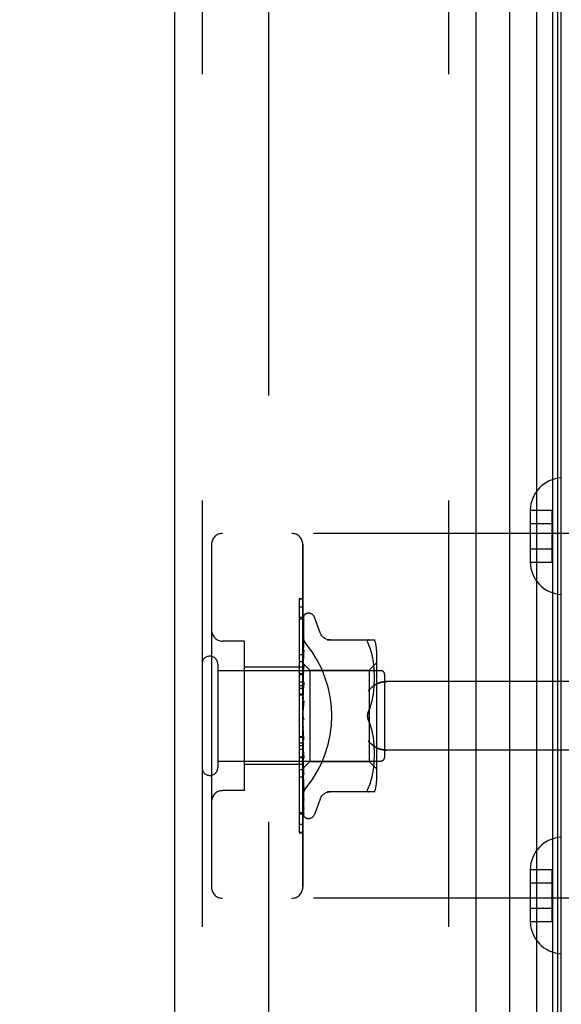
# Model space of a CAD drawing. Header units: inches. Extents: x 0 to 212, y 0 to 138.
# Tile 241 of 256: x 108.29 to 109.77, y 58.37 to 61.07. Entities that reach past the tile are written whole.
import ezdxf

# ---------------------------------------------------------------- set-up
doc = ezdxf.new("R2010")
doc.units = ezdxf.units.IN
doc.header["$LTSCALE"] = 11.6875
doc.header["$MEASUREMENT"] = 0
doc.linetypes.add('HIDDEN', pattern=[0.2, 0.1, -0.1])
doc.layers.get('0').update_dxf_attribs({"linetype": 'CONTINUOUS'})
for name, color, linetype in [('DEFAULT_2', 8, 'HIDDEN'), ('DIMENSIONS', 7, 'CONTINUOUS'), ('LEFTHAND_DOOR_ASSEMBLY', 7, 'CONTINUOUS'), ('RIGHTHAND_DOOR_ASSEMBLY', 7, 'CONTINUOUS')]:
    doc.layers.add(name, color=color, linetype=linetype)
doc.styles.get("Standard").update_dxf_attribs({"font": 'arial.ttf'})
doc.dimstyles.new('DIMSTYLE_1', dxfattribs={"dimtxt": 0.9375, "dimasz": 1.25, "dimexe": 0.09, "dimexo": 0.07, "dimgap": 0.0375, "dimtad": 0, "dimtih": 1, "dimtoh": 1, "dimzin": 4, "dimdsep": 46, "dimtxsty": 'Standard', "dimblk": '_FILLED', "dimblk1": '_FILLED', "dimblk2": '_FILLED', "dimcen": 0.09, "dimadec": 3, "dimazin": 1, "dimtfac": 1, "dimtdec": 3, "dimtofl": 0, "dimtmove": 0, "dimatfit": 3, "dimldrblk": '_FILLED', "dimfxl": 0, "dimtolj": 1, "dimtzin": 4, "dimarcsym": 0})

# ---------------------------------------------------------------- blocks, each defined once
blk = doc.blocks.new('_FILLED')
at = {"color": 0, "linetype": 'ByBlock'}
blk.add_solid([(0, 0), (-1, 0.2), (-1, -0.2)], dxfattribs=at)
blk = doc.blocks.new('*D12')
at = {"layer": 'DIMENSIONS', "color": 2, "linetype": 'Continuous'}
for p, q in [((109.0088, 97.5397), (104.7621, 97.5397)), ((105.8871, 97.5397), (105.8871, 68.4772)), ((105.8871, 37.5397), (105.8871, 66.6022)), ((109.0198, 37.5397), (104.7621, 37.5397))]:
    blk.add_line(p, q, dxfattribs=at)
at = {"layer": 'DIMENSIONS', "color": 2, "linetype": 'Continuous', "xscale": 1.25, "yscale": 1.25, "zscale": 1.25}
for p, rotation in [((105.8871, 97.5397), 90), ((105.8871, 37.5397), 270)]:
    blk.add_blockref('_FILLED', p, dxfattribs=dict(at, rotation=rotation))
at = {"layer": 'DIMENSIONS', "color": 2, "linetype": 'Continuous', "insert": (105.8871, 68.0084), "char_height": 0.9375, "width": 3.276022, "attachment_point": 2, "line_spacing_factor": 0.9}
blk.add_mtext('60.00', dxfattribs=at)

msp = doc.modelspace()

# ---------------------------------------------------------------- linework, layer by layer
at = {"layer": 'DEFAULT_2', "color": 8, "linetype": 'HIDDEN'}
msp.add_line((108.9673, 96.2741), (108.9673, 38.8052), dxfattribs=at)
at = {"layer": 'LEFTHAND_DOOR_ASSEMBLY', "color": 8, "linetype": 'HIDDEN'}
for p, q in [((108.7848, 97.1547), (108.7848, 37.9247)), ((109.4598, 97.1547), (109.4598, 37.9247)), ((110.2588, 59.6647), (108.8408, 59.6647)), ((108.8108, 59.6347), (108.8108, 58.6947)), ((109.0608, 58.6947), (109.0608, 59.6347)), ((109.0608, 59.4625), (109.0508, 59.4625)), ((109.0508, 59.4625), (109.0508, 59.0517)), ((109.0608, 59.434), (109.0508, 59.434)), ((108.9008, 59.3697), (108.8408, 59.3697)), ((108.9008, 58.9597), (108.9008, 59.3697)), ((109.0608, 59.3127), (109.0508, 59.3127)), ((109.0608, 59.2977), (108.9008, 59.2977)), ((109.0608, 59.2566), (109.0508, 59.2566)), ((110.2588, 59.2584), (109.2912, 59.2584)), ((109.0608, 59.2465), (109.0508, 59.2465)), ((109.0608, 59.2394), (109.0508, 59.2394)), ((109.0608, 59.2243), (109.0508, 59.2243)), ((109.0508, 59.108), (109.0608, 59.108)), ((110.2588, 59.0709), (109.2912, 59.0709)), ((109.0508, 59.0517), (109.0608, 59.0517)), ((109.0608, 59.0513), (109.0508, 59.0513)), ((109.0508, 59.0513), (109.0508, 58.844)), ((109.0608, 59.0497), (109.0508, 59.0497)), ((109.0608, 59.0317), (108.9008, 59.0317)), ((109.0608, 58.9963), (109.0508, 58.9963)), ((108.9008, 58.9597), (108.8408, 58.9597)), ((109.0508, 58.8994), (109.0608, 58.8994)), ((109.0608, 58.8449), (109.0508, 58.8449)), ((109.0508, 58.844), (109.0608, 58.844)), ((110.2588, 58.6647), (108.8408, 58.6647))]:
    msp.add_line(p, q, dxfattribs=at)
for points in [[(109.0696, 59.3627), (109.0691, 59.3632), (109.0687, 59.3638), (109.0682, 59.3645), (109.0678, 59.3651), (109.0673, 59.3657), (109.0669, 59.3664), (109.0665, 59.3671), (109.066, 59.3678), (109.0656, 59.3685), (109.0653, 59.3692), (109.0649, 59.3699), (109.0645, 59.3706), (109.0642, 59.3714), (109.0638, 59.3721), (109.0635, 59.3729), (109.0632, 59.3737), (109.0629, 59.3744), (109.0626, 59.3752), (109.0624, 59.376), (109.0622, 59.3768), (109.0619, 59.3776), (109.0617, 59.3783), (109.0616, 59.3791), (109.0614, 59.3799), (109.0613, 59.3807), (109.0611, 59.3815), (109.061, 59.3822), (109.061, 59.383), (109.0609, 59.3838), (109.0608, 59.3845), (109.0608, 59.3853), (109.0608, 59.386)], [(109.24, 59.2334), (109.2405, 59.234), (109.241, 59.2345), (109.2416, 59.2351), (109.2421, 59.2357), (109.2427, 59.2362), (109.2433, 59.2368), (109.2438, 59.2374), (109.2444, 59.238), (109.245, 59.2385), (109.2456, 59.2391), (109.2462, 59.2396), (109.2469, 59.2402), (109.2475, 59.2408), (109.2481, 59.2413), (109.2488, 59.2419), (109.2494, 59.2424), (109.2501, 59.243), (109.2507, 59.2435), (109.2514, 59.244), (109.252, 59.2445), (109.2527, 59.2451), (109.2533, 59.2456), (109.254, 59.2461), (109.2547, 59.2466), (109.2553, 59.2471), (109.256, 59.2475), (109.2567, 59.248), (109.2573, 59.2485), (109.258, 59.2489), (109.2586, 59.2494), (109.2593, 59.2498), (109.2599, 59.2502), (109.2606, 59.2506), (109.2612, 59.251)], [(109.2912, 59.2584), (109.29, 59.2584), (109.2887, 59.2584), (109.2874, 59.2583), (109.2861, 59.2582), (109.2849, 59.2582), (109.2837, 59.258), (109.2824, 59.2579), (109.2812, 59.2577), (109.2801, 59.2576), (109.2789, 59.2574), (109.2778, 59.2572), (109.2767, 59.2569), (109.2756, 59.2567), (109.2745, 59.2564), (109.2735, 59.2562), (109.2725, 59.2559), (109.2715, 59.2556), (109.2706, 59.2553), (109.2696, 59.255), (109.2687, 59.2547), (109.2679, 59.2543), (109.267, 59.254), (109.2662, 59.2536), (109.2654, 59.2533), (109.2647, 59.2529), (109.2639, 59.2526), (109.2632, 59.2522), (109.2625, 59.2518), (109.2619, 59.2514), (109.2612, 59.251)], [(109.2612, 59.0783), (109.2606, 59.0787), (109.2599, 59.0791), (109.2593, 59.0796), (109.2586, 59.08), (109.258, 59.0804), (109.2573, 59.0809), (109.2567, 59.0813), (109.256, 59.0818), (109.2553, 59.0823), (109.2547, 59.0828), (109.254, 59.0833), (109.2533, 59.0838), (109.2527, 59.0843), (109.252, 59.0848), (109.2514, 59.0853), (109.2507, 59.0858), (109.2501, 59.0864), (109.2494, 59.0869), (109.2488, 59.0875), (109.2481, 59.088), (109.2475, 59.0886), (109.2469, 59.0891), (109.2462, 59.0897), (109.2456, 59.0903), (109.245, 59.0908), (109.2444, 59.0914), (109.2438, 59.092), (109.2433, 59.0925), (109.2427, 59.0931), (109.2421, 59.0937), (109.2416, 59.0942), (109.241, 59.0948), (109.2405, 59.0954), (109.24, 59.0959)], [(109.2612, 59.0783), (109.2619, 59.0779), (109.2625, 59.0775), (109.2632, 59.0772), (109.2639, 59.0768), (109.2647, 59.0764), (109.2654, 59.0761), (109.2662, 59.0757), (109.267, 59.0754), (109.2679, 59.075), (109.2687, 59.0747), (109.2696, 59.0744), (109.2706, 59.074), (109.2715, 59.0737), (109.2725, 59.0735), (109.2735, 59.0732), (109.2745, 59.0729), (109.2756, 59.0726), (109.2767, 59.0724), (109.2778, 59.0722), (109.2789, 59.072), (109.2801, 59.0718), (109.2812, 59.0716), (109.2824, 59.0714), (109.2837, 59.0713), (109.2849, 59.0712), (109.2861, 59.0711), (109.2874, 59.071), (109.2887, 59.071), (109.29, 59.0709), (109.2912, 59.0709)], [(109.0608, 58.9433), (109.0608, 58.9441), (109.0608, 58.9448), (109.0609, 58.9456), (109.061, 58.9463), (109.061, 58.9471), (109.0611, 58.9479), (109.0613, 58.9486), (109.0614, 58.9494), (109.0616, 58.9502), (109.0617, 58.951), (109.0619, 58.9518), (109.0622, 58.9526), (109.0624, 58.9534), (109.0626, 58.9541), (109.0629, 58.9549), (109.0632, 58.9557), (109.0635, 58.9565), (109.0638, 58.9572), (109.0642, 58.958), (109.0645, 58.9587), (109.0649, 58.9594), (109.0653, 58.9602), (109.0656, 58.9609), (109.066, 58.9616), (109.0665, 58.9623), (109.0669, 58.963), (109.0673, 58.9636), (109.0678, 58.9643), (109.0682, 58.9649), (109.0687, 58.9655), (109.0691, 58.9661), (109.0696, 58.9667)]]:
    msp.add_lwpolyline(points, dxfattribs=at)
for centre, start, end in [((108.8408, 59.6347), 90, 180), ((109.0308, 59.6347), 0, 90), ((108.8408, 59.3997), 180, 270), ((108.8408, 58.9297), 90, 180), ((108.8408, 58.6947), 180, 270), ((109.0308, 58.6947), 270, 360)]:
    msp.add_arc(centre, 0.03, start, end, dxfattribs=at)
msp.add_ellipse((108.8278, 59.1647), major_axis=(0, 0.3125), ratio=1, start_param=-2.256904, end_param=-0.884689, dxfattribs=at)
at = {"layer": 'RIGHTHAND_DOOR_ASSEMBLY', "color": 7, "linetype": 'Continuous'}
for p, q in [((109.7021, 37.8743), (109.7021, 97.205)), ((109.6269, 97.1767), (109.6269, 37.9027)), ((109.7455, 97.1961), (109.7455, 37.8832)), ((109.7592, 97.1893), (109.7592, 37.89)), ((109.7679, 97.187), (109.7679, 37.8924))]:
    msp.add_line(p, q, dxfattribs=at)
at = {"layer": 'RIGHTHAND_DOOR_ASSEMBLY', "color": 3, "linetype": 'Continuous'}
for p, q in [((108.7098, 97.1547), (108.7098, 37.9247)), ((109.5348, 97.1547), (109.5348, 37.9247))]:
    msp.add_line(p, q, dxfattribs=at)
at = {"layer": 'RIGHTHAND_DOOR_ASSEMBLY', "color": 8, "linetype": 'HIDDEN'}
for p, q in [((108.7848, 97.1547), (108.7848, 37.9247)), ((109.4598, 97.1547), (109.4598, 37.9247)), ((109.6843, 59.7282), (109.7443, 59.7282)), ((109.6843, 59.7282), (109.6843, 59.7271)), ((109.6843, 59.7271), (109.6843, 59.5872)), ((109.7443, 59.5861), (109.7443, 59.7282)), ((109.6843, 59.6922), (109.7443, 59.6922)), ((110.2588, 59.6647), (108.8408, 59.6647)), ((108.8108, 59.6347), (108.8108, 58.6947)), ((109.0608, 59.6347), (109.0608, 58.6947)), ((109.6843, 59.6222), (109.7443, 59.6222)), ((109.6843, 59.5872), (109.6843, 59.5861)), ((109.6843, 59.5861), (109.7443, 59.5861)), ((109.0608, 59.4853), (109.0508, 59.4853)), ((109.0508, 59.4853), (109.0508, 59.278)), ((109.0608, 59.4844), (109.0508, 59.4844)), ((109.0773, 59.4459), (109.0765, 59.4459)), ((109.0608, 59.43), (109.0508, 59.43)), ((109.0616, 59.3075), (109.0634, 59.4363)), ((109.0616, 59.3075), (109.0634, 59.4357)), ((109.0616, 59.3024), (109.0634, 59.4271)), ((109.0616, 59.3022), (109.0634, 59.4253)), ((109.0634, 59.4262), (109.0628, 59.425)), ((109.1084, 59.3927), (109.093, 59.435)), ((109.0616, 59.2923), (109.0634, 59.4084)), ((109.0616, 59.292), (109.0634, 59.4055)), ((109.0634, 59.4084), (109.0635, 59.4088)), ((109.0634, 59.4055), (109.0635, 59.406)), ((108.9008, 59.3697), (108.8408, 59.3697)), ((108.9008, 58.9597), (108.9008, 59.3697)), ((109.0614, 59.3642), (109.0608, 59.3586)), ((109.0622, 59.3713), (109.0614, 59.3642)), ((109.0616, 59.2776), (109.0634, 59.3808)), ((109.0616, 59.2772), (109.0634, 59.3769)), ((109.0634, 59.3808), (109.0635, 59.3809)), ((109.0634, 59.3808), (109.0634, 59.3808)), ((109.0634, 59.3769), (109.0634, 59.377)), ((109.1281, 59.373), (109.2573, 59.373)), ((109.2419, 59.373), (109.2406, 59.3728)), ((109.2455, 59.35), (109.2419, 59.3584)), ((109.0508, 59.3331), (109.0608, 59.3331)), ((109.0627, 59.3382), (109.0614, 59.326)), ((109.0616, 59.2588), (109.0634, 59.3455)), ((109.0616, 59.2583), (109.0634, 59.3407)), ((109.0634, 59.3453), (109.0627, 59.3382)), ((109.0634, 59.3455), (109.0634, 59.3453)), ((109.2486, 59.3411), (109.2455, 59.35)), ((109.2511, 59.3317), (109.2486, 59.3411)), ((109.2531, 59.3222), (109.2511, 59.3318)), ((109.2628, 59.3443), (109.2628, 58.9851)), ((108.8278, 59.3067), (108.8278, 59.0227)), ((109.0614, 59.326), (109.0608, 59.3197)), ((109.0608, 59.3089), (109.0798, 59.2899)), ((109.0608, 59.3054), (109.0616, 59.3024)), ((109.0616, 59.3075), (109.0616, 59.3075)), ((109.0616, 59.3075), (109.0616, 59.3075)), ((109.2428, 59.2899), (109.2628, 59.3099)), ((109.2546, 59.3127), (109.2531, 59.3222)), ((109.2557, 59.3033), (109.2546, 59.3127)), ((108.8278, 59.2887), (109.2748, 59.2887)), ((109.0608, 59.2977), (108.9008, 59.2977)), ((109.0608, 59.2796), (109.0508, 59.2796)), ((109.0508, 59.278), (109.0608, 59.278)), ((109.0608, 59.2776), (109.0508, 59.2776)), ((109.0508, 59.2776), (109.0508, 58.8669)), ((109.0608, 59.2968), (109.0616, 59.2923)), ((109.0608, 59.2884), (109.0616, 59.2921)), ((109.0622, 59.2908), (109.0608, 59.2752)), ((109.0608, 59.2835), (109.0616, 59.2776)), ((109.0608, 59.2722), (109.0616, 59.2773)), ((109.0616, 59.2365), (109.0634, 59.3035)), ((109.0616, 59.3022), (109.0616, 59.3024)), ((109.0616, 59.3024), (109.0616, 59.3023)), ((109.0616, 59.236), (109.0634, 59.2981)), ((109.0616, 59.292), (109.0616, 59.2923)), ((109.0616, 59.2923), (109.0616, 59.2921)), ((109.0616, 59.2772), (109.0616, 59.2776)), ((109.0616, 59.2776), (109.0616, 59.2773)), ((109.0634, 59.3033), (109.0622, 59.2908)), ((109.0634, 59.3035), (109.0634, 59.3033)), ((109.0798, 59.2899), (109.2428, 59.2899)), ((109.0798, 59.2899), (109.0798, 59.0394)), ((109.2428, 59.2899), (109.2428, 59.0394)), ((109.2565, 59.2944), (109.2557, 59.3033)), ((109.2569, 59.2857), (109.2565, 59.2944)), ((109.2572, 59.2773), (109.2569, 59.2858)), ((109.2573, 59.269), (109.2572, 59.2775)), ((109.2848, 59.2787), (109.2848, 59.0507)), ((109.0608, 59.2659), (109.0616, 59.2588)), ((109.0608, 59.252), (109.0616, 59.2584)), ((109.0634, 59.2563), (109.0608, 59.2268)), ((109.0616, 59.2583), (109.0616, 59.2588)), ((109.0616, 59.2588), (109.0616, 59.2584)), ((109.0616, 59.2116), (109.0634, 59.2566)), ((109.0616, 59.2111), (109.0634, 59.2506)), ((109.0634, 59.2566), (109.0634, 59.2563)), ((109.2564, 59.2431), (109.2569, 59.2522)), ((109.2569, 59.252), (109.2572, 59.2608)), ((109.2572, 59.2606), (109.2573, 59.2692)), ((110.2588, 59.2584), (109.2912, 59.2584)), ((109.0608, 59.2446), (109.0616, 59.2366)), ((109.0608, 59.2287), (109.0616, 59.2362)), ((109.0616, 59.2364), (109.0616, 59.2366)), ((109.0616, 59.2365), (109.0616, 59.2362)), ((109.0616, 59.236), (109.0616, 59.2364)), ((109.253, 59.2153), (109.2546, 59.2249)), ((109.2545, 59.2247), (109.2557, 59.2342)), ((109.2557, 59.234), (109.2565, 59.2433)), ((109.0608, 59.2213), (109.0508, 59.2213)), ((109.0608, 59.2204), (109.0616, 59.2119)), ((109.0608, 59.2031), (109.0616, 59.2113)), ((109.0634, 59.206), (109.0608, 59.1761)), ((109.0616, 59.2111), (109.0616, 59.2119)), ((109.0616, 59.2116), (109.0616, 59.2113)), ((109.2486, 59.1967), (109.2511, 59.206)), ((109.2511, 59.2059), (109.2531, 59.2154)), ((109.0608, 59.1942), (109.0616, 59.1854)), ((109.0616, 59.1841), (109.0621, 59.1889)), ((109.2455, 59.1879), (109.2419, 59.1793)), ((109.0608, 59.167), (109.0616, 59.1581)), ((109.0608, 59.1611), (109.061, 59.1608)), ((109.0608, 59.1487), (109.0616, 59.1576)), ((109.0616, 59.1594), (109.0623, 59.1584)), ((109.2455, 59.1415), (109.2419, 59.1501)), ((109.0608, 59.1396), (109.0616, 59.1311)), ((109.0608, 59.1218), (109.0616, 59.1306)), ((109.0634, 59.0979), (109.0608, 59.1277)), ((109.0634, 59.1039), (109.0616, 59.1315)), ((109.0616, 59.1315), (109.0616, 59.1306)), ((109.0616, 59.1309), (109.0616, 59.1311)), ((109.0634, 59.0977), (109.0616, 59.1309)), ((109.2486, 59.1326), (109.2455, 59.1415)), ((109.2511, 59.1233), (109.2486, 59.1326)), ((109.2531, 59.1139), (109.2511, 59.1234)), ((109.0608, 59.105), (109.0508, 59.105)), ((109.0608, 59.09), (109.0508, 59.09)), ((109.0608, 59.1132), (109.0616, 59.1053)), ((109.0608, 59.0965), (109.0616, 59.1048)), ((109.0608, 59.0886), (109.0616, 59.0817)), ((109.0634, 59.0545), (109.0616, 59.1055)), ((109.0616, 59.1055), (109.0616, 59.1048)), ((109.0616, 59.105), (109.0616, 59.1053)), ((109.0634, 59.0488), (109.0616, 59.105)), ((109.0634, 59.0979), (109.0634, 59.0977)), ((109.2546, 59.1045), (109.253, 59.114)), ((109.2557, 59.0951), (109.2545, 59.1046)), ((109.2565, 59.086), (109.2557, 59.0953)), ((109.0608, 59.0828), (109.0508, 59.0828)), ((109.0608, 59.0727), (109.0508, 59.0727)), ((109.0608, 59.0737), (109.0616, 59.0812)), ((109.0608, 59.078), (109.0634, 59.049)), ((109.0608, 59.0668), (109.0616, 59.061)), ((109.0634, 59.0092), (109.0616, 59.0818)), ((109.0616, 59.0818), (109.0616, 59.0812)), ((109.0616, 59.0813), (109.0616, 59.0817)), ((109.0634, 59.0041), (109.0616, 59.0813)), ((109.2569, 59.0771), (109.2564, 59.0862)), ((109.2572, 59.0686), (109.2569, 59.0773)), ((109.2573, 59.0602), (109.2572, 59.0688)), ((110.2588, 59.0709), (109.2912, 59.0709)), ((108.8278, 59.0407), (109.2748, 59.0407)), ((109.0608, 59.0542), (109.0616, 59.0606)), ((109.0608, 59.0485), (109.0616, 59.0441)), ((109.0608, 59.0386), (109.0616, 59.0438)), ((109.0608, 59.0344), (109.0616, 59.0316)), ((109.0634, 58.9696), (109.0616, 59.0611)), ((109.0616, 59.0611), (109.0616, 59.0606)), ((109.0616, 59.0607), (109.0616, 59.061)), ((109.0634, 58.9653), (109.0616, 59.0607)), ((109.0634, 58.9371), (109.0616, 59.0442)), ((109.0616, 59.0442), (109.0616, 59.0438)), ((109.0616, 59.0439), (109.0616, 59.0441)), ((109.0634, 58.9337), (109.0616, 59.0439)), ((109.0616, 59.0212), (109.0798, 59.0394)), ((109.0634, 59.049), (109.0634, 59.0487)), ((109.0798, 59.0394), (109.2428, 59.0394)), ((109.2428, 59.0394), (109.2628, 59.0194)), ((109.2557, 59.026), (109.2565, 59.035)), ((109.2565, 59.0349), (109.2569, 59.0436)), ((109.2569, 59.0435), (109.2572, 59.052)), ((109.2572, 59.0519), (109.2573, 59.0603)), ((109.0608, 59.0317), (108.9008, 59.0317)), ((109.0608, 59.0167), (109.0508, 59.0167)), ((109.0608, 59.0276), (109.0616, 59.0314)), ((109.0608, 59.0205), (109.0616, 59.0212)), ((109.0634, 58.9128), (109.0616, 59.0316)), ((109.0616, 59.0314), (109.0616, 59.0316)), ((109.0616, 59.0316), (109.0616, 59.0314)), ((109.0634, 58.9105), (109.0616, 59.0314)), ((109.0634, 58.8964), (109.0616, 59.0239)), ((109.0616, 59.0239), (109.0616, 59.0237)), ((109.0616, 59.0238), (109.0616, 59.0238)), ((109.0634, 58.8921), (109.0616, 59.0212)), ((109.0616, 59.0212), (109.0616, 59.0212)), ((109.0622, 59.0163), (109.0634, 59.0043)), ((109.2511, 58.9975), (109.2531, 59.0072)), ((109.2531, 59.0071), (109.2546, 59.0167)), ((109.2546, 59.0166), (109.2557, 59.0261)), ((109.0608, 58.9894), (109.0614, 58.9834)), ((109.0614, 58.9834), (109.0622, 58.9758)), ((109.0634, 59.0043), (109.0634, 59.0041)), ((109.2455, 58.9794), (109.2486, 58.9882)), ((109.2486, 58.9882), (109.2511, 58.9976)), ((108.9008, 58.9597), (108.8408, 58.9597)), ((109.0634, 58.9653), (109.0634, 58.9653)), ((109.2573, 58.9563), (109.1281, 58.9563)), ((109.2455, 58.9794), (109.2419, 58.9709)), ((109.0635, 58.9335), (109.0634, 58.9337)), ((109.1084, 58.9367), (109.093, 58.8944)), ((109.0635, 58.9097), (109.0634, 58.9105)), ((109.0608, 58.8953), (109.0508, 58.8953)), ((109.0649, 58.8882), (109.0651, 58.888)), ((109.0773, 58.8834), (109.0765, 58.8834)), ((109.0608, 58.8669), (109.0508, 58.8669)), ((109.6843, 58.7432), (109.7443, 58.7432)), ((109.6843, 58.7432), (109.6843, 58.7421)), ((109.6843, 58.7421), (109.6843, 58.6022)), ((109.7443, 58.6011), (109.7443, 58.7432)), ((109.6843, 58.7072), (109.7443, 58.7072)), ((110.2588, 58.6647), (108.8408, 58.6647)), ((109.6843, 58.6372), (109.7443, 58.6372)), ((109.6843, 58.6022), (109.6843, 58.6011)), ((109.6843, 58.6011), (109.7443, 58.6011))]:
    msp.add_line(p, q, dxfattribs=at)
for points in [[(109.0641, 59.439), (109.0637, 59.4381), (109.0631, 59.4368), (109.0626, 59.4355), (109.0621, 59.434), (109.0616, 59.4325), (109.0612, 59.4309), (109.0608, 59.4292)], [(109.0634, 59.4363), (109.0635, 59.4369), (109.0636, 59.4375), (109.0637, 59.4381), (109.0639, 59.4386), (109.0641, 59.439)], [(109.0643, 59.4386), (109.0643, 59.4386), (109.0642, 59.4386), (109.0641, 59.4384), (109.064, 59.4382), (109.0637, 59.4379), (109.0635, 59.4376), (109.0632, 59.4372), (109.0629, 59.4367), (109.0626, 59.4363), (109.0623, 59.4357), (109.062, 59.4352), (109.0617, 59.4346), (109.0614, 59.434), (109.0612, 59.4334), (109.0609, 59.4327), (109.0608, 59.4324)], [(109.0616, 59.4369), (109.0616, 59.4367), (109.0612, 59.4359), (109.0608, 59.4349)], [(109.0636, 59.4282), (109.0633, 59.4268), (109.0628, 59.4248), (109.0623, 59.4227), (109.0619, 59.4205), (109.0615, 59.4183), (109.0611, 59.416), (109.0608, 59.4143)], [(109.0628, 59.425), (109.0625, 59.4245), (109.0622, 59.424), (109.0619, 59.4234), (109.0617, 59.4228), (109.0614, 59.4222), (109.0611, 59.4216), (109.0609, 59.4209), (109.0608, 59.4207)], [(109.0634, 59.4357), (109.0635, 59.4361), (109.0635, 59.4367), (109.0637, 59.4373), (109.0638, 59.4378), (109.064, 59.4381), (109.0641, 59.4384), (109.0642, 59.4386), (109.0643, 59.4386)], [(109.0634, 59.4271), (109.0635, 59.4275), (109.0635, 59.428), (109.0636, 59.4282)], [(109.0637, 59.4266), (109.0637, 59.4267), (109.0637, 59.4267), (109.0637, 59.4267), (109.0636, 59.4265), (109.0634, 59.4262)], [(109.0634, 59.4253), (109.0635, 59.4257), (109.0635, 59.4262), (109.0636, 59.4265), (109.0637, 59.4266)], [(109.0635, 59.4088), (109.0632, 59.4068), (109.0627, 59.404), (109.0623, 59.4012), (109.0618, 59.3983), (109.0614, 59.3954), (109.0611, 59.3924), (109.0608, 59.3905)], [(109.0623, 59.4033), (109.0619, 59.4026), (109.0616, 59.4019), (109.0613, 59.4011), (109.061, 59.4003), (109.0608, 59.3998)], [(109.0608, 59.386), (109.0608, 59.3853), (109.0608, 59.3845), (109.0609, 59.3838), (109.061, 59.383), (109.061, 59.3822), (109.0611, 59.3815), (109.0613, 59.3807), (109.0614, 59.3799), (109.0616, 59.3791), (109.0617, 59.3783), (109.0619, 59.3776), (109.0622, 59.3768), (109.0624, 59.376), (109.0626, 59.3752), (109.0629, 59.3744), (109.0632, 59.3737), (109.0635, 59.3729), (109.0638, 59.3721), (109.0642, 59.3714), (109.0645, 59.3706), (109.0649, 59.3699), (109.0653, 59.3692), (109.0656, 59.3685), (109.066, 59.3678), (109.0665, 59.3671), (109.0669, 59.3664), (109.0673, 59.3657), (109.0678, 59.3651), (109.0682, 59.3645), (109.0687, 59.3638), (109.0691, 59.3632), (109.0696, 59.3627)], [(109.0635, 59.406), (109.0635, 59.406), (109.0635, 59.4059), (109.0634, 59.4057), (109.0633, 59.4054), (109.0631, 59.405), (109.0628, 59.4045), (109.0623, 59.4033)], [(109.1359, 59.373), (109.1323, 59.3732), (109.1286, 59.3739), (109.125, 59.3751), (109.1217, 59.3767), (109.1185, 59.3788), (109.1156, 59.3812), (109.1131, 59.384), (109.111, 59.387), (109.1093, 59.3903), (109.1085, 59.3922)], [(109.0634, 59.377), (109.0634, 59.377), (109.0634, 59.3769), (109.0633, 59.3766), (109.0632, 59.3762), (109.063, 59.3756), (109.0627, 59.375), (109.0624, 59.3744), (109.0621, 59.3737), (109.0618, 59.3729), (109.0614, 59.3721), (109.061, 59.3712), (109.0608, 59.3705)], [(109.0635, 59.3809), (109.0631, 59.3784), (109.0622, 59.3713)], [(109.2419, 59.3584), (109.2406, 59.3612), (109.2397, 59.3636), (109.239, 59.3657), (109.2386, 59.3675), (109.2385, 59.3691), (109.2386, 59.3704), (109.239, 59.3715), (109.2397, 59.3723), (109.2406, 59.3728)], [(109.0616, 59.3359), (109.0613, 59.3351), (109.061, 59.3343), (109.0608, 59.3339)], [(109.0634, 59.3407), (109.0634, 59.3405), (109.0634, 59.3402), (109.0633, 59.3398), (109.0631, 59.3392), (109.0629, 59.3386), (109.0626, 59.338), (109.0623, 59.3373), (109.0616, 59.3359)], [(109.0608, 59.3089), (109.061, 59.3086), (109.0612, 59.3083), (109.0614, 59.3079), (109.0616, 59.3075)], [(109.0608, 59.3085), (109.0611, 59.3082), (109.0613, 59.308), (109.0615, 59.3078), (109.0616, 59.3076), (109.0616, 59.3075), (109.0616, 59.3075)], [(109.0608, 59.3079), (109.0611, 59.3077), (109.0613, 59.3076), (109.0615, 59.3075), (109.0616, 59.3074), (109.0616, 59.3075), (109.0616, 59.3075)], [(109.0608, 59.3071), (109.061, 59.3073), (109.0612, 59.3074), (109.0614, 59.3074), (109.0616, 59.3075)], [(109.0608, 59.304), (109.0611, 59.3036), (109.0613, 59.3032), (109.0615, 59.3029), (109.0616, 59.3026), (109.0616, 59.3024), (109.0616, 59.3024)], [(109.0608, 59.3002), (109.061, 59.3008), (109.0612, 59.3013), (109.0614, 59.3018), (109.0616, 59.3023)], [(109.0608, 59.3021), (109.0611, 59.302), (109.0613, 59.302), (109.0615, 59.302), (109.0616, 59.3021), (109.0616, 59.3022)], [(109.0608, 59.2944), (109.0611, 59.2939), (109.0613, 59.2934), (109.0615, 59.293), (109.0616, 59.2927), (109.0616, 59.2923), (109.0616, 59.2923)], [(109.0622, 59.2942), (109.0615, 59.2927), (109.0612, 59.292), (109.0608, 59.2912)], [(109.0608, 59.2913), (109.0611, 59.2914), (109.0613, 59.2914), (109.0615, 59.2916), (109.0616, 59.2918), (109.0616, 59.292)], [(109.0608, 59.2801), (109.0611, 59.2795), (109.0613, 59.279), (109.0615, 59.2785), (109.0616, 59.2781), (109.0616, 59.2777), (109.0616, 59.2776)], [(109.0608, 59.276), (109.0611, 59.2761), (109.0613, 59.2763), (109.0615, 59.2766), (109.0616, 59.2769), (109.0616, 59.2772)], [(109.0634, 59.2981), (109.0634, 59.298), (109.0634, 59.2975), (109.0633, 59.297), (109.0631, 59.2963), (109.0628, 59.2957), (109.0625, 59.2949), (109.0622, 59.2942)], [(109.0608, 59.2616), (109.0611, 59.261), (109.0613, 59.2605), (109.0615, 59.2599), (109.0616, 59.2594), (109.0616, 59.2589), (109.0616, 59.2588)], [(109.0608, 59.2566), (109.0611, 59.2568), (109.0613, 59.2571), (109.0615, 59.2575), (109.0616, 59.2579), (109.0616, 59.2583)], [(109.0634, 59.2506), (109.0634, 59.25), (109.0632, 59.2493), (109.063, 59.2486), (109.0628, 59.2479), (109.0625, 59.2473), (109.0622, 59.2466), (109.0618, 59.246), (109.0615, 59.2454), (109.0612, 59.2448), (109.0609, 59.2442), (109.0608, 59.244)], [(109.2612, 59.251), (109.2606, 59.2506), (109.2599, 59.2502), (109.2593, 59.2498), (109.2586, 59.2494), (109.258, 59.2489), (109.2573, 59.2485), (109.2567, 59.248), (109.256, 59.2475), (109.2553, 59.2471), (109.2547, 59.2466), (109.254, 59.2461), (109.2533, 59.2456), (109.2527, 59.2451), (109.252, 59.2445), (109.2514, 59.244), (109.2507, 59.2435), (109.2501, 59.243), (109.2494, 59.2424), (109.2488, 59.2419), (109.2481, 59.2413), (109.2475, 59.2408), (109.2469, 59.2402), (109.2462, 59.2396), (109.2456, 59.2391), (109.245, 59.2385), (109.2444, 59.238), (109.2438, 59.2374), (109.2433, 59.2368), (109.2427, 59.2362), (109.2421, 59.2357), (109.2416, 59.2351), (109.241, 59.2345), (109.2405, 59.234), (109.24, 59.2334)], [(109.2612, 59.251), (109.2619, 59.2514), (109.2625, 59.2518), (109.2632, 59.2522), (109.2639, 59.2526), (109.2647, 59.2529), (109.2654, 59.2533), (109.2662, 59.2536), (109.267, 59.254), (109.2679, 59.2543), (109.2687, 59.2547), (109.2696, 59.255), (109.2706, 59.2553), (109.2715, 59.2556), (109.2725, 59.2559), (109.2735, 59.2562), (109.2745, 59.2564), (109.2756, 59.2567), (109.2767, 59.2569), (109.2778, 59.2572), (109.2789, 59.2574), (109.2801, 59.2576), (109.2812, 59.2577), (109.2824, 59.2579), (109.2837, 59.258), (109.2849, 59.2582), (109.2861, 59.2582), (109.2874, 59.2583), (109.2887, 59.2584), (109.29, 59.2584), (109.2912, 59.2584)], [(109.0608, 59.2397), (109.0611, 59.2391), (109.0613, 59.2384), (109.0615, 59.2378), (109.0616, 59.2373), (109.0616, 59.2367), (109.0616, 59.2365)], [(109.0608, 59.2339), (109.0611, 59.2342), (109.0613, 59.2346), (109.0614, 59.235), (109.0615, 59.2354), (109.0616, 59.2359), (109.0616, 59.236)], [(109.0608, 59.215), (109.0611, 59.2144), (109.0613, 59.2138), (109.0615, 59.2131), (109.0616, 59.2125), (109.0616, 59.2119), (109.0616, 59.2116)], [(109.0608, 59.2087), (109.0611, 59.2091), (109.0613, 59.2096), (109.0615, 59.2101), (109.0616, 59.2107), (109.0616, 59.2111)], [(109.0634, 59.1997), (109.0633, 59.1992), (109.0632, 59.1986), (109.063, 59.1979), (109.0627, 59.1973), (109.0625, 59.1968), (109.0622, 59.1964), (109.0619, 59.1959), (109.0617, 59.1955), (109.0614, 59.1952), (109.0612, 59.1948), (109.0609, 59.1944), (109.0608, 59.1942)], [(109.0621, 59.1889), (109.0631, 59.197), (109.0634, 59.1996)], [(109.2419, 59.1793), (109.2455, 59.1878), (109.2486, 59.1968)], [(109.0608, 59.1885), (109.0611, 59.1879), (109.0613, 59.1873), (109.0615, 59.1867), (109.0616, 59.186), (109.0616, 59.1854), (109.0616, 59.1848)], [(109.0608, 59.1819), (109.0611, 59.1824), (109.0613, 59.183), (109.0615, 59.1835), (109.0616, 59.1841)], [(109.0616, 59.1841), (109.0616, 59.1847), (109.0616, 59.1854)], [(109.2385, 59.1647), (109.2385, 59.1671), (109.2388, 59.1695), (109.2393, 59.172), (109.24, 59.1744), (109.2408, 59.1769), (109.2419, 59.1793)], [(109.2394, 59.1723), (109.2391, 59.1708), (109.2388, 59.1692), (109.2386, 59.1677), (109.2385, 59.1662), (109.2385, 59.1647)], [(109.2419, 59.1793), (109.2413, 59.178), (109.2408, 59.1767), (109.2403, 59.1753), (109.2398, 59.1738)], [(109.0608, 59.1603), (109.061, 59.1601), (109.0611, 59.1599), (109.0613, 59.1597), (109.0614, 59.1596), (109.0614, 59.1595), (109.0615, 59.1595)], [(109.0608, 59.1545), (109.0611, 59.1551), (109.0613, 59.1556), (109.0615, 59.1563), (109.0616, 59.1569), (109.0616, 59.1575), (109.0616, 59.1581)], [(109.0623, 59.1584), (109.0622, 59.1587), (109.0619, 59.1591), (109.0617, 59.1595), (109.0614, 59.1599), (109.0612, 59.1604), (109.061, 59.1608)], [(109.061, 59.1608), (109.0611, 59.1606), (109.0613, 59.16), (109.0615, 59.1594), (109.0616, 59.1588), (109.0616, 59.1582), (109.0616, 59.1576)], [(109.0615, 59.1595), (109.0616, 59.1593), (109.0616, 59.1593), (109.0617, 59.1592), (109.0617, 59.1592), (109.0618, 59.1591), (109.0618, 59.1591), (109.0619, 59.159), (109.062, 59.1589), (109.0621, 59.1588), (109.0621, 59.1587), (109.0622, 59.1586), (109.0623, 59.1584), (109.0624, 59.1584)], [(109.0624, 59.1584), (109.0626, 59.158), (109.0628, 59.1576), (109.063, 59.1572), (109.0632, 59.1567), (109.0633, 59.1561), (109.0634, 59.1555), (109.0634, 59.1549), (109.0634, 59.1543)], [(109.2419, 59.1501), (109.2408, 59.1525), (109.24, 59.1549), (109.2393, 59.1574), (109.2388, 59.1599), (109.2385, 59.1623), (109.2385, 59.1647)], [(109.2385, 59.1647), (109.2385, 59.1628), (109.2387, 59.1608), (109.239, 59.1589), (109.2394, 59.157)], [(109.2399, 59.1551), (109.2405, 59.1534), (109.2412, 59.1517), (109.2419, 59.1501)], [(109.0608, 59.1339), (109.0611, 59.1334), (109.0613, 59.1329), (109.0615, 59.1324), (109.0616, 59.1318), (109.0616, 59.1315)], [(109.0608, 59.1274), (109.0611, 59.128), (109.0613, 59.1287), (109.0615, 59.1293), (109.0616, 59.1299), (109.0616, 59.1305), (109.0616, 59.1309)], [(109.0608, 59.11), (109.0609, 59.1097), (109.0612, 59.1092), (109.0618, 59.1082)], [(109.0608, 59.1078), (109.0611, 59.1074), (109.0613, 59.107), (109.0615, 59.1065), (109.0616, 59.1059), (109.0616, 59.1055)], [(109.0608, 59.1017), (109.0611, 59.1023), (109.0613, 59.103), (109.0615, 59.1036), (109.0616, 59.1042), (109.0616, 59.1048), (109.0616, 59.105)], [(109.0618, 59.1082), (109.0621, 59.1077), (109.0624, 59.1072), (109.0627, 59.1066), (109.063, 59.106), (109.0632, 59.1053), (109.0633, 59.1046), (109.0634, 59.104), (109.0634, 59.1039)], [(109.24, 59.0959), (109.2405, 59.0954), (109.241, 59.0948), (109.2416, 59.0942), (109.2421, 59.0937), (109.2427, 59.0931), (109.2433, 59.0925), (109.2438, 59.092), (109.2444, 59.0914), (109.245, 59.0908), (109.2456, 59.0903), (109.2462, 59.0897), (109.2469, 59.0891), (109.2475, 59.0886), (109.2481, 59.088), (109.2488, 59.0875), (109.2494, 59.0869), (109.2501, 59.0864), (109.2507, 59.0858), (109.2514, 59.0853), (109.252, 59.0848), (109.2527, 59.0843), (109.2533, 59.0838), (109.254, 59.0833), (109.2547, 59.0828), (109.2553, 59.0823), (109.256, 59.0818), (109.2567, 59.0813), (109.2573, 59.0809), (109.258, 59.0804), (109.2586, 59.08), (109.2593, 59.0796), (109.2599, 59.0791), (109.2606, 59.0787), (109.2612, 59.0783)], [(109.0608, 59.0837), (109.0611, 59.0834), (109.0613, 59.0831), (109.0615, 59.0827), (109.0616, 59.0822), (109.0616, 59.0818)], [(109.0608, 59.0783), (109.0611, 59.0789), (109.0613, 59.0795), (109.0615, 59.0801), (109.0616, 59.0807), (109.0616, 59.0812), (109.0616, 59.0813)], [(109.0608, 59.0626), (109.0611, 59.0624), (109.0613, 59.0622), (109.0615, 59.0618), (109.0616, 59.0615), (109.0616, 59.0611)], [(109.0608, 59.0613), (109.0611, 59.0607), (109.0614, 59.06)], [(109.2912, 59.0709), (109.29, 59.0709), (109.2887, 59.071), (109.2874, 59.071), (109.2861, 59.0711), (109.2849, 59.0712), (109.2837, 59.0713), (109.2824, 59.0714), (109.2812, 59.0716), (109.2801, 59.0718), (109.2789, 59.072), (109.2778, 59.0722), (109.2767, 59.0724), (109.2756, 59.0726), (109.2745, 59.0729), (109.2735, 59.0732), (109.2725, 59.0735), (109.2715, 59.0737), (109.2706, 59.074), (109.2696, 59.0744), (109.2687, 59.0747), (109.2679, 59.075), (109.267, 59.0754), (109.2662, 59.0757), (109.2654, 59.0761), (109.2647, 59.0764), (109.2639, 59.0768), (109.2632, 59.0772), (109.2625, 59.0775), (109.2619, 59.0779), (109.2612, 59.0783)], [(109.0608, 59.058), (109.0611, 59.0586), (109.0613, 59.0591), (109.0615, 59.0597), (109.0616, 59.0602), (109.0616, 59.0606), (109.0616, 59.0607)], [(109.0608, 59.0452), (109.0611, 59.0451), (109.0613, 59.0449), (109.0615, 59.0447), (109.0616, 59.0445), (109.0616, 59.0442)], [(109.0608, 59.0415), (109.0611, 59.0421), (109.0613, 59.0426), (109.0615, 59.043), (109.0616, 59.0434), (109.0616, 59.0438), (109.0616, 59.0439)], [(109.0614, 59.06), (109.0621, 59.0586), (109.0624, 59.0579), (109.0628, 59.0572), (109.063, 59.0565), (109.0632, 59.0558), (109.0634, 59.0552), (109.0634, 59.0546), (109.0634, 59.0545)], [(109.0608, 59.032), (109.0611, 59.0321), (109.0613, 59.032), (109.0615, 59.032), (109.0616, 59.0318), (109.0616, 59.0316)], [(109.0608, 59.0295), (109.0611, 59.03), (109.0613, 59.0304), (109.0615, 59.0308), (109.0616, 59.0311), (109.0616, 59.0314), (109.0616, 59.0314)], [(109.0608, 59.0313), (109.061, 59.0289), (109.0622, 59.0163)], [(109.0608, 59.025), (109.061, 59.0247), (109.0612, 59.0244), (109.0614, 59.0241), (109.0616, 59.0238)], [(109.0608, 59.0237), (109.0611, 59.0238), (109.0613, 59.0239), (109.0615, 59.024), (109.0616, 59.0239), (109.0616, 59.0239)], [(109.0608, 59.0224), (109.0611, 59.0228), (109.0613, 59.0231), (109.0615, 59.0234), (109.0616, 59.0236), (109.0616, 59.0237), (109.0616, 59.0238)], [(109.0608, 59.0216), (109.061, 59.0221), (109.0612, 59.0226), (109.0614, 59.0231), (109.0616, 59.0237)], [(109.0608, 59.0207), (109.061, 59.0208), (109.0612, 59.0209), (109.0614, 59.021), (109.0616, 59.0212)], [(109.0608, 59.0162), (109.0609, 59.016), (109.0612, 59.0152), (109.0616, 59.0144)], [(109.0616, 59.0144), (109.0623, 59.0128), (109.0627, 59.012), (109.063, 59.0113), (109.0632, 59.0106), (109.0633, 59.01), (109.0634, 59.0096), (109.0634, 59.0092)], [(109.0608, 58.9763), (109.061, 58.9758), (109.0613, 58.9749), (109.0617, 58.9741), (109.0624, 58.9727)], [(109.0696, 58.9667), (109.0691, 58.9661), (109.0687, 58.9655), (109.0682, 58.9649), (109.0678, 58.9643), (109.0673, 58.9636), (109.0669, 58.963), (109.0665, 58.9623), (109.066, 58.9616), (109.0656, 58.9609), (109.0653, 58.9602), (109.0649, 58.9594), (109.0645, 58.9587), (109.0642, 58.958), (109.0638, 58.9572), (109.0635, 58.9565), (109.0632, 58.9557), (109.0629, 58.9549), (109.0626, 58.9541), (109.0624, 58.9534), (109.0622, 58.9526), (109.0619, 58.9518), (109.0617, 58.951), (109.0616, 58.9502), (109.0614, 58.9494), (109.0613, 58.9486), (109.0611, 58.9479), (109.061, 58.9471), (109.061, 58.9463), (109.0609, 58.9456), (109.0608, 58.9448), (109.0608, 58.9441), (109.0608, 58.9433)], [(109.0608, 58.9539), (109.061, 58.9518), (109.0614, 58.9486), (109.0618, 58.9453), (109.0623, 58.9421), (109.0627, 58.9389), (109.0635, 58.9335)], [(109.0622, 58.9758), (109.0627, 58.972), (109.0634, 58.9653)], [(109.0624, 58.9727), (109.0627, 58.972), (109.0629, 58.9714), (109.0631, 58.9708), (109.0633, 58.9703), (109.0634, 58.97), (109.0634, 58.9697), (109.0634, 58.9696)], [(109.1085, 58.9371), (109.1093, 58.9391), (109.111, 58.9423), (109.1131, 58.9454), (109.1156, 58.9481), (109.1185, 58.9506), (109.1217, 58.9526), (109.125, 58.9542), (109.1286, 58.9554), (109.1323, 58.9561), (109.1359, 58.9563)], [(109.2397, 58.9571), (109.239, 58.9579), (109.2386, 58.9589), (109.2385, 58.9602), (109.2386, 58.9618), (109.239, 58.9636), (109.2397, 58.9657), (109.2406, 58.9682), (109.2419, 58.9709)], [(109.2397, 58.9571), (109.2406, 58.9565), (109.2419, 58.9563)], [(109.0608, 58.9432), (109.0609, 58.9429), (109.0612, 58.942), (109.0616, 58.9412), (109.0619, 58.9404), (109.0626, 58.939)], [(109.0626, 58.939), (109.0629, 58.9384), (109.0631, 58.9379), (109.0633, 58.9374), (109.0634, 58.9372)], [(109.0634, 58.9372), (109.0634, 58.9371), (109.0635, 58.9369), (109.0635, 58.9369), (109.0635, 58.937), (109.0634, 58.9371)], [(109.0608, 58.9259), (109.0611, 58.924), (109.0615, 58.9214), (109.0619, 58.9188), (109.0623, 58.9163), (109.0627, 58.9138), (109.0632, 58.9114), (109.0635, 58.9097)], [(109.0608, 58.9179), (109.061, 58.9173), (109.0613, 58.9166), (109.0616, 58.9159), (109.0619, 58.9152), (109.0622, 58.9146), (109.0625, 58.914), (109.0631, 58.913)], [(109.0608, 58.9064), (109.0611, 58.9048), (109.0615, 58.9028), (109.062, 58.901), (109.0624, 58.8992), (109.0629, 58.8975), (109.0634, 58.8958), (109.0637, 58.8947)], [(109.0608, 58.9016), (109.061, 58.9009), (109.0613, 58.9002), (109.0616, 58.8995), (109.062, 58.8989), (109.0623, 58.8983), (109.0626, 58.8977), (109.0629, 58.8972), (109.0632, 58.8967), (109.0637, 58.8959)], [(109.0631, 58.913), (109.0633, 58.9126), (109.0634, 58.9122), (109.0635, 58.912), (109.0636, 58.9119)], [(109.0636, 58.9119), (109.0636, 58.9119), (109.0636, 58.912), (109.0635, 58.9121), (109.0635, 58.9125), (109.0634, 58.9128)], [(109.0608, 58.8961), (109.0613, 58.8946), (109.0617, 58.8933), (109.0623, 58.8921), (109.0629, 58.8909), (109.0636, 58.8897), (109.0644, 58.8886), (109.0653, 58.8878)], [(109.0608, 58.8946), (109.0609, 58.8943), (109.0611, 58.8939), (109.0613, 58.8935), (109.0615, 58.8931), (109.0617, 58.8927), (109.0618, 58.8923), (109.062, 58.8919), (109.0623, 58.8916), (109.0625, 58.8912), (109.0627, 58.8909), (109.0629, 58.8906), (109.0631, 58.8903), (109.0633, 58.89), (109.0635, 58.8898), (109.0637, 58.8895), (109.0639, 58.8893), (109.0641, 58.8891), (109.0643, 58.8888), (109.0644, 58.8887), (109.0646, 58.8885), (109.0647, 58.8883), (109.0649, 58.8882)], [(109.0639, 58.8956), (109.0639, 58.8956), (109.0639, 58.8956), (109.0638, 58.8957), (109.0637, 58.8959), (109.0636, 58.8963), (109.0635, 58.8967), (109.0635, 58.8973), (109.0634, 58.8976)], [(109.0637, 58.8947), (109.0637, 58.8948), (109.0636, 58.8953), (109.0635, 58.8959), (109.0634, 58.8964)], [(109.0651, 58.8879), (109.0651, 58.8879), (109.0651, 58.888), (109.065, 58.888), (109.0649, 58.8881), (109.0648, 58.8883), (109.0647, 58.8885), (109.0645, 58.8887), (109.0644, 58.8889), (109.0642, 58.8892), (109.0641, 58.8894), (109.064, 58.8897), (109.0638, 58.89), (109.0637, 58.8903), (109.0636, 58.8906), (109.0636, 58.8909), (109.0635, 58.8913), (109.0635, 58.8916), (109.0635, 58.892), (109.0634, 58.8921)], [(109.0637, 58.8959), (109.0638, 58.8957), (109.0639, 58.8956)]]:
    msp.add_lwpolyline(points, dxfattribs=at)
for centre, radius, start, end in [((109.7743, 59.7272), 0.09, 93.2246, 179.328), ((108.8408, 59.6347), 0.03, 90, 180), ((109.0308, 59.6347), 0.03, 0, 90), ((109.7743, 59.5872), 0.09, 180.672, 266.7754), ((109.0765, 59.4293), 0.0167, 90, 152.8512), ((109.0773, 59.4293), 0.0167, 20, 90), ((108.8408, 59.3997), 0.03, 180, 270), ((109.1853, 59.3443), 0.0776, 0, 22.0761), ((108.8063, 59.3067), 0.0215, 0, 180), ((109.2748, 59.2787), 0.01, 0, 90), ((109.2748, 59.0507), 0.01, 270, 360), ((108.8063, 59.0227), 0.0215, 180, 360), ((109.1853, 58.9851), 0.0776, 337.9239, 360), ((108.8408, 58.9297), 0.03, 90, 180), ((109.0765, 58.9001), 0.0167, 227.7647, 270), ((109.0773, 58.9001), 0.0167, 270, 340), ((109.7743, 58.7422), 0.09, 93.2246, 179.328), ((108.8408, 58.6947), 0.03, 180, 270), ((109.0308, 58.6947), 0.03, 270, 360), ((109.7743, 58.6022), 0.09, 180.672, 266.7754)]:
    msp.add_arc(centre, radius, start, end, dxfattribs=at)
msp.add_ellipse((108.8278, 59.1647), major_axis=(0, 0.3125), ratio=1, start_param=-2.256904, end_param=-0.884689, dxfattribs=at)

# ---------------------------------------------------------------- dimensions: what is measured, and where the dimension line sits
at = {"layer": 'DIMENSIONS', "color": 2, "linetype": 'Continuous'}
dim = msp.add_linear_dim(base=(105.8871, 97.5397), p1=(109.0898, 37.5397), p2=(109.0788, 97.5397), angle=90, dimstyle='DIMSTYLE_1', dxfattribs=at)
dim.commit()
dim.dimension.update_dxf_attribs({"geometry": '*D12', "text_midpoint": (105.8799, 67.5344), "dimtype": 160})

doc.saveas('drawing.dxf')
